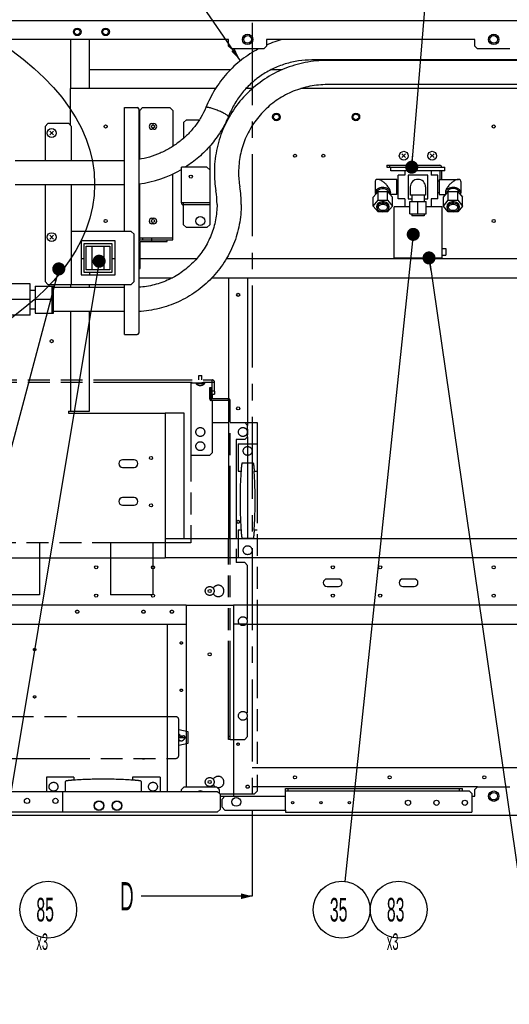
# Model space of a CAD drawing. Header units: millimetres. Extents: x 0 to 4195, y 0 to 2965.
# Tile 18 of 27: x 1039 to 1556, y 1284 to 2325. Entities that reach past the tile are written whole.
import ezdxf

# ---------------------------------------------------------------- set-up
doc = ezdxf.new("R2010")
doc.units = ezdxf.units.MM
doc.header["$LTSCALE"] = 231.275
doc.linetypes.add('CENTER', pattern=[0.6, 0.375, -0.075, 0.075, -0.075])
doc.linetypes.add('PHANTOM', pattern=[0.8, 0.45, -0.05, 0.1, -0.05, 0.1, -0.05])
doc.layers.get('0').update_dxf_attribs({"linetype": 'CONTINUOUS'})
for name, color, linetype in [('02___PRT_ALL_AXES', 7, 'CONTINUOUS'), ('03___PRT_ALL_CURVES', 7, 'CONTINUOUS'), ('7_ALL_FEATURES', 7, 'CONTINUOUS'), ('ALL_AXIS', 7, 'CONTINUOUS'), ('ALL_COSM_SKETCH', 7, 'CONTINUOUS'), ('DEFAULT_1', 7, 'CENTER'), ('DEFAULT_3', 7, 'PHANTOM')]:
    doc.layers.add(name, color=color, linetype=linetype)
doc.styles.get("Standard").update_dxf_attribs({"font": 'txt', "width": 0.5})
doc.dimstyles.get("Standard").update_dxf_attribs({"dimtxt": 17.5, "dimasz": 13.8, "dimexe": 2, "dimexo": 1, "dimtad": 1, "dimdec": 3, "dimdsep": 46, "dimtxsty": 'Standard', "dimblk": '_FILLED', "dimblk1": '_FILLED', "dimblk2": '_FILLED', "dimcen": 0.09, "dimadec": 3, "dimazin": 2, "dimtol": 1, "dimtp": 0.05, "dimtm": 0.05, "dimtfac": 1, "dimtdec": 3, "dimtofl": 0, "dimtmove": 0, "dimatfit": 3, "dimldrblk": '_FILLED', "dimfxl": 0, "dimtolj": 1, "dimarcsym": 0})

# ---------------------------------------------------------------- blocks, each defined once
blk = doc.blocks.new('_FILLED')
at = {"color": 0, "linetype": 'ByBlock'}
blk.add_solid([(0, 0), (-1, 0.163), (-1, -0.163)], dxfattribs=at)
blk = doc.blocks.new('XSEC_FILLED')
at = {"color": 0, "linetype": 'ByBlock'}
blk.add_solid([(0, 0), (-1, 0.25), (-1, -0.25)], dxfattribs=at)
blk = doc.blocks.new('CUSTOM_BALLOON_BL4', base_point=(1072.5, 1377.2))
at = {"color": 2, "linetype": 'Continuous'}
blk.add_circle((1069, 1384.3), 30, dxfattribs=at)
at = {"color": 2, "linetype": 'Continuous', "insert": (1056.5, 1396.8), "char_height": 25, "width": 25, "attachment_point": 1, "line_spacing_factor": 0.9}
blk.add_mtext('85\\P\\H17.5;x3', dxfattribs=at)
blk = doc.blocks.new('CUSTOM_BALLOON_Q_BL5', base_point=(1379, 1384.3))
at = {"color": 2, "linetype": 'Continuous'}
blk.add_circle((1379, 1384.3), 30, dxfattribs=at)
at = {"color": 2, "linetype": 'Continuous', "insert": (1366.5, 1396.8), "char_height": 25, "width": 25, "attachment_point": 1, "line_spacing_factor": 0.9}
blk.add_mtext('35', dxfattribs=at)
blk = doc.blocks.new('CUSTOM_BALLOON_BL6', base_point=(1442.6, 1377.2))
at = {"color": 2, "linetype": 'Continuous'}
blk.add_circle((1439.2, 1384.3), 30, dxfattribs=at)
at = {"color": 2, "linetype": 'Continuous', "insert": (1426.7, 1396.8), "char_height": 25, "width": 25, "attachment_point": 1, "line_spacing_factor": 0.9}
blk.add_mtext('83\\P\\H17.5;x3', dxfattribs=at)

msp = doc.modelspace()

# ---------------------------------------------------------------- linework, layer by layer
at = {"color": 6, "linetype": 'Continuous'}
for p, q in [((341.9143, 2324.269), (3089.6143, 2324.269)), ((1259.6143, 2304.269), (379.6143, 2304.269)), ((1092.6143, 2304.269), (1092.6143, 2252.269)), ((1519.6143, 2304.269), (1299.6143, 2304.269)), ((1259.6143, 2297.269), (1262.6143, 2294.269)), ((1296.6143, 2294.269), (1262.6143, 2294.269)), ((1296.6143, 2294.269), (1299.6143, 2297.269)), ((1519.6143, 2297.269), (1522.6143, 2294.269)), ((1556.6143, 2294.269), (1522.6143, 2294.269)), ((1245.7558, 2252.269), (1092.6143, 2252.269)), ((1284.6348, 2252.269), (1277.8828, 2252.269)), ((1629.6143, 2252.269), (1335.779, 2252.269)), ((1209.6143, 2131.569), (1209.6143, 2169.269)), ((1236.6143, 2169.269), (1209.6143, 2169.269)), ((1239.6143, 2166.269), (1236.6143, 2169.269)), ((1239.6143, 2166.269), (1239.6143, 2129.269)), ((1239.6143, 2131.569), (1209.6143, 2131.569)), ((1239.6143, 2129.269), (1211.9143, 2129.269)), ((1106.6143, 2072.269), (1103.6143, 2072.269)), ((1139.6143, 2072.269), (1136.6143, 2072.269)), ((1225.5812, 2072.269), (1166.1143, 2072.269)), ((1454.3839, 2072.269), (1257.0757, 2072.269)), ((1609.6143, 2072.269), (1464.8447, 2072.269)), ((1092.6143, 2045.269), (1092.6143, 2042.069)), ((1092.6143, 2016.469), (1092.6143, 1911.269)), ((1090.3143, 1909.269), (1192.6143, 1909.269)), ((1192.6143, 1909.269), (1192.6143, 1756.269)), ((2909.6143, 1756.269), (1192.6143, 1756.269)), ((1214.6143, 1706.269), (949.6143, 1706.269)), ((1214.6143, 1706.269), (1214.6143, 1514.269)), ((1264.6143, 1706.269), (1264.6143, 1504.269)), ((1599.6143, 1706.269), (1264.6143, 1706.269)), ((379.6143, 1509.269), (1247.6143, 1509.269)), ((1084.1143, 1509.269), (1084.1143, 1487.269)), ((1212.6143, 1514.269), (1209.6143, 1511.269)), ((1212.6143, 1514.269), (1246.6143, 1514.269)), ((1249.6143, 1511.269), (1246.6143, 1514.269)), ((1319.6143, 1489.569), (1319.6143, 1512.269)), ((1319.6143, 1512.269), (1506.6143, 1512.269)), ((1319.6143, 1509.969), (1513.6143, 1509.969)), ((1322.6143, 1509.969), (1322.6143, 1512.269)), ((1503.6143, 1509.969), (1503.6143, 1512.269)), ((1506.6143, 1509.969), (1506.6143, 1512.269)), ((1516.6143, 1506.969), (1513.6143, 1509.969)), ((1522.6143, 1514.269), (1519.6143, 1511.269)), ((1522.6143, 1514.269), (1556.6143, 1514.269)), ((1250.6143, 1504.269), (1319.6143, 1504.269)), ((1516.6143, 1506.969), (1516.6143, 1489.569)), ((1516.6143, 1504.269), (1519.6143, 1504.269)), ((1247.6143, 1487.269), (1250.6143, 1490.269)), ((1255.6143, 1489.569), (1319.6143, 1489.569)), ((341.9143, 1484.269), (3089.6143, 1484.269)), ((1247.6143, 1487.269), (384.6143, 1487.269)), ((1319.6143, 1487.269), (1516.6143, 1487.269))]:
    msp.add_line(p, q, dxfattribs=at)
at = {"color": 7, "linetype": 'Continuous'}
for p, q in [((1112.6143, 2252.269), (1112.6143, 2304.269)), ((1259.6143, 2297.269), (1259.6143, 2304.269)), ((1299.6143, 2304.269), (1299.6143, 2297.269)), ((1519.6143, 2297.269), (1519.6143, 2304.269)), ((1540.5903, 2308.1356), (1538.6384, 2308.1356)), ((1629.6143, 2282.5356), (1347.4714, 2282.5356)), ((1629.6143, 2282.1075), (1363.7433, 2282.1075)), ((1261.5836, 2272.269), (1112.6143, 2272.269)), ((1316.2029, 2272.269), (1304.4202, 2272.269)), ((1092.6143, 2213.269), (1092.6143, 2252.269)), ((1629.6143, 2256.5075), (1363.7433, 2256.5075)), ((1168.6143, 2232.269), (1165.6143, 2229.269)), ((1165.6143, 2177.5246), (1165.6143, 2229.269)), ((1168.6143, 2232.269), (1197.6143, 2232.269)), ((1200.6143, 2229.269), (1197.6143, 2232.269)), ((1200.6143, 2229.269), (1200.6143, 2191.1847)), ((1235.6259, 2232.1784), (1235.6211, 2232.1673)), ((1214.9143, 2219.269), (1211.9143, 2216.269)), ((1214.9143, 2219.269), (1228.7064, 2219.269)), ((1259.3169, 2222.4644), (1259.3214, 2222.4756)), ((1259.3214, 2222.4756), (1259.3415, 2222.5888)), ((1178.6143, 2215.269), (1180.6143, 2215.269)), ((1180.6143, 2209.269), (1178.6143, 2209.269)), ((1211.9143, 2216.269), (1211.9143, 2199.7294)), ((1239.6143, 2191.3323), (1239.6143, 2166.269)), ((1149.0943, 2176.069), (1034.0943, 2176.069)), ((1431.1143, 2165.269), (1431.1143, 2169.269)), ((1431.1143, 2169.269), (1488.1143, 2169.269)), ((1488.1143, 2165.269), (1431.1143, 2165.269)), ((1445.6143, 2165.269), (1445.6143, 2160.769)), ((1473.6143, 2165.269), (1473.6143, 2160.769)), ((1488.1143, 2165.269), (1488.1143, 2169.269)), ((1200.6143, 2092.269), (1200.6143, 2161.9866)), ((1437.3333, 2156.3441), (1416.8212, 2156.3441)), ((1438.6143, 2135.769), (1438.6143, 2160.769)), ((1445.6143, 2160.769), (1438.6143, 2160.769)), ((1449.1143, 2160.769), (1449.1143, 2135.769)), ((1470.1143, 2160.769), (1449.1143, 2160.769)), ((1470.1143, 2135.769), (1470.1143, 2160.769)), ((1480.6143, 2160.769), (1473.6143, 2160.769)), ((1480.6143, 2135.769), (1480.6143, 2160.769)), ((1481.8953, 2156.3441), (1502.4074, 2156.3441)), ((1149.0943, 2150.469), (1034.0943, 2150.469)), ((1165.6143, 2092.269), (1165.6143, 2151.6131)), ((1246.1141, 2144.2771), (1246.1194, 2144.2454)), ((1414.4391, 2153.979), (1414.4391, 2142.0904)), ((1451.5391, 2148.269), (1451.5391, 2139.5311)), ((1467.6895, 2148.269), (1467.6895, 2139.5311)), ((1504.7895, 2153.979), (1504.7895, 2142.0904)), ((1412.4338, 2137.4927), (1417.4741, 2143.6657)), ((1412.4338, 2128.1097), (1412.4338, 2137.4927)), ((1412.4338, 2128.1097), (1417.4741, 2134.2827)), ((1416.0942, 2141.9758), (1416.0942, 2142.0904)), ((1417.4741, 2134.2827), (1417.4741, 2143.6657)), ((1417.4741, 2143.6657), (1427.5546, 2143.6657)), ((1417.4741, 2134.2827), (1427.5546, 2134.2827)), ((1427.5546, 2134.2827), (1427.5546, 2143.6657)), ((1427.5546, 2143.6657), (1432.5949, 2137.4927)), ((1427.5546, 2134.2827), (1432.5949, 2128.1097)), ((1428.9344, 2141.9758), (1428.9344, 2142.0904)), ((1437.3333, 2140.1938), (1430.3894, 2140.1938)), ((1430.5895, 2142.5589), (1430.5895, 2142.0904)), ((1432.5949, 2128.1097), (1432.5949, 2137.4927)), ((1445.6143, 2135.769), (1438.6143, 2135.769)), ((1445.6143, 2135.769), (1445.6143, 2127.269)), ((1449.1143, 2135.769), (1453.1942, 2135.769)), ((1466.0344, 2135.769), (1470.1143, 2135.769)), ((1473.6143, 2135.769), (1473.6143, 2127.269)), ((1480.6143, 2135.769), (1473.6143, 2135.769)), ((1481.8953, 2140.1938), (1488.8392, 2140.1938)), ((1486.6338, 2137.4927), (1491.6741, 2143.6657)), ((1486.6338, 2128.1097), (1486.6338, 2137.4927)), ((1486.6338, 2128.1097), (1491.6741, 2134.2827)), ((1488.6391, 2142.5589), (1488.6391, 2142.0904)), ((1490.2942, 2141.9758), (1490.2942, 2142.0904)), ((1491.6741, 2134.2827), (1491.6741, 2143.6657)), ((1491.6741, 2143.6657), (1501.7546, 2143.6657)), ((1491.6741, 2134.2827), (1501.7546, 2134.2827)), ((1501.7546, 2134.2827), (1501.7546, 2143.6657)), ((1501.7546, 2143.6657), (1506.7949, 2137.4927)), ((1501.7546, 2134.2827), (1506.7949, 2128.1097)), ((1503.1344, 2141.9758), (1503.1344, 2142.0904)), ((1506.7949, 2128.1097), (1506.7949, 2137.4927)), ((1211.9143, 2108.269), (1211.9143, 2131.569)), ((1239.6143, 2129.269), (1239.6143, 2108.269)), ((1417.4741, 2121.9366), (1412.4338, 2128.1097)), ((1416.0942, 2126.7022), (1416.0942, 2128.1097)), ((1432.5949, 2128.1097), (1427.5546, 2121.9366)), ((1428.9344, 2126.7022), (1428.9344, 2128.1097)), ((1450.8843, 2127.269), (1434.6143, 2127.269)), ((1450.8843, 2119.7594), (1450.8843, 2133.029)), ((1450.8843, 2133.029), (1468.3443, 2133.029)), ((1459.6143, 2119.7594), (1459.6143, 2133.029)), ((1468.3443, 2119.7594), (1468.3443, 2133.029)), ((1485.1143, 2127.269), (1468.3443, 2127.269)), ((1491.6741, 2121.9366), (1486.6338, 2128.1097)), ((1490.2942, 2126.7022), (1490.2942, 2128.1097)), ((1506.7949, 2128.1097), (1501.7546, 2121.9366)), ((1503.1344, 2126.7022), (1503.1344, 2128.1097)), ((1178.6143, 2115.269), (1180.6143, 2115.269)), ((1427.5546, 2121.9366), (1417.4741, 2121.9366)), ((1450.8843, 2119.7594), (1468.3443, 2119.7594)), ((1501.7546, 2121.9366), (1491.6741, 2121.9366)), ((1180.6143, 2109.269), (1178.6143, 2109.269)), ((1211.9143, 2108.269), (1214.9143, 2105.269)), ((1236.6143, 2105.269), (1214.9143, 2105.269)), ((1236.6143, 2105.269), (1239.6143, 2108.269)), ((1165.6143, 2094.569), (1200.6143, 2094.569)), ((1166.1143, 2092.269), (1168.6143, 2092.269)), ((1168.6143, 2094.569), (1168.6143, 2092.269)), ((1178.6143, 2090.769), (1178.6143, 2094.569)), ((1194.6143, 2090.769), (1194.6143, 2092.269)), ((1106.6143, 2088.269), (1106.6143, 2058.269)), ((1136.6143, 2088.269), (1106.6143, 2088.269)), ((1136.6143, 2058.269), (1136.6143, 2088.269)), ((1485.1143, 2083.269), (1489.1143, 2083.269)), ((1489.1143, 2083.269), (1489.1143, 2076.269)), ((1485.1143, 2076.269), (1489.1143, 2076.269)), ((1164.6143, 2062.269), (1166.1143, 2062.269)), ((1106.6143, 2058.269), (1136.6143, 2058.269)), ((1112.6143, 2058.269), (1112.6143, 2055.269)), ((1164.6143, 2052.269), (1200.1478, 2052.269)), ((1241.9759, 2052.269), (1609.6143, 2052.269)), ((1259.6143, 2052.269), (1259.6143, 1924.269)), ((1279.6143, 2052.269), (1279.6143, 1896.269)), ((1149.6143, 2042.069), (1074.3843, 2042.069)), ((1112.6143, 2042.069), (1112.6143, 2045.269)), ((1149.6143, 2016.469), (1074.3843, 2016.469)), ((1112.6143, 1911.269), (1112.6143, 2016.469)), ((1259.6143, 1922.669), (1259.6143, 1776.269)), ((1090.3143, 1911.269), (1090.3143, 1909.269)), ((1090.3143, 1911.269), (1112.6143, 1911.269)), ((1212.6143, 1909.269), (1192.6143, 1909.269)), ((1212.6143, 1776.269), (1212.6143, 1909.269)), ((1279.6143, 1892.269), (1279.6143, 1886.269)), ((1279.6143, 1884.269), (1279.6143, 1776.269)), ((1159.6143, 1859.869), (1147.6143, 1859.869)), ((1147.6143, 1851.869), (1159.6143, 1851.869)), ((1159.6143, 1819.869), (1147.6143, 1819.869)), ((1147.6143, 1811.869), (1159.6143, 1811.869)), ((2889.6143, 1776.269), (1192.6143, 1776.269)), ((992.6143, 1756.269), (1192.6143, 1756.269)), ((1375.6143, 1733.8646), (1363.6143, 1733.8646)), ((1455.6143, 1733.8646), (1443.6143, 1733.8646)), ((1363.6143, 1725.8646), (1375.6143, 1725.8646)), ((1443.6143, 1725.8646), (1455.6143, 1725.8646)), ((1214.6143, 1706.269), (1264.6143, 1706.269)), ((949.6143, 1686.269), (1214.6143, 1686.269)), ((1194.6143, 1686.269), (1194.6143, 1509.269)), ((1278.2285, 1686.269), (1264.6143, 1686.269)), ((1279.6143, 1686.269), (1599.6143, 1686.269)), ((1579.6143, 1534.269), (1284.6143, 1534.269)), ((1209.6143, 1509.269), (1209.6143, 1511.269)), ((1250.6143, 1506.269), (1247.6143, 1509.269)), ((1249.6143, 1511.269), (1249.6143, 1507.269)), ((1522.6143, 1514.269), (1284.6143, 1514.269)), ((1519.6143, 1504.269), (1519.6143, 1511.269)), ((1250.6143, 1506.269), (1250.6143, 1490.269)), ((1255.6143, 1504.269), (1252.6143, 1501.269)), ((1252.6143, 1492.569), (1252.6143, 1501.269)), ((1252.6143, 1492.569), (1255.6143, 1489.569)), ((1319.6143, 1489.569), (1319.6143, 1487.269)), ((1516.6143, 1489.569), (1516.6143, 1487.269))]:
    msp.add_line(p, q, dxfattribs=at)
at = {"color": 3, "linetype": 'Continuous'}
for p, q in [((1149.6143, 2101.269), (1149.6143, 2232.269)), ((1149.6143, 2232.269), (1163.1143, 2232.269)), ((1164.6143, 2230.769), (1164.6143, 1993.769)), ((1068.6143, 2215.269), (1065.6143, 2212.269)), ((1065.6143, 2212.269), (1065.6143, 2176.069)), ((1090.6143, 2215.269), (1068.6143, 2215.269)), ((1093.6143, 2212.269), (1090.6143, 2215.269)), ((1093.6143, 2176.069), (1093.6143, 2212.269)), ((1065.6143, 2150.469), (1065.6143, 2048.269)), ((1093.6143, 2045.269), (1093.6143, 2150.469)), ((1156.6143, 2101.269), (1093.6143, 2101.269)), ((1159.6143, 2098.269), (1156.6143, 2101.269)), ((1159.6143, 2048.269), (1159.6143, 2098.269)), ((1166.1143, 2092.269), (1165.6143, 2092.269)), ((1168.6143, 2092.269), (1200.6143, 2092.269)), ((1103.6143, 2091.269), (1103.6143, 2055.269)), ((1139.6143, 2091.269), (1103.6143, 2091.269)), ((1139.6143, 2055.269), (1139.6143, 2091.269)), ((1166.1143, 2062.269), (1166.1143, 2090.769)), ((1166.1143, 2090.769), (1194.6143, 2090.769)), ((1103.6143, 2055.269), (1139.6143, 2055.269)), ((1065.6143, 2048.269), (1068.6143, 2045.269)), ((1068.6143, 2045.269), (1156.6143, 2045.269)), ((1149.6143, 1992.269), (1149.6143, 2045.269)), ((1156.6143, 2045.269), (1159.6143, 2048.269)), ((1149.6143, 1992.269), (1163.1143, 1992.269))]:
    msp.add_line(p, q, dxfattribs=at)
at = {"color": 7, "linetype": 'Continuous'}
for centre, radius in [((1099.6143, 2312.269), 4), ((1099.6143, 2312.269), 3), ((1129.6143, 2312.269), 4), ((1129.6143, 2312.269), 3), ((1279.6143, 2304.269), 5.5), ((1279.6143, 2304.269), 4), ((1539.6143, 2304.269), 5.5), ((1539.6143, 2304.269), 4), ((1310.0143, 2222.269), 4), ((1310.0143, 2222.269), 3), ((1394.0143, 2222.269), 4), ((1394.0143, 2222.269), 3), ((1129.6143, 2212.269), 1.65), ((1179.6143, 2212.269), 1.65), ((1539.6143, 2212.269), 1.65), ((1329.6143, 2181.269), 1.65), ((1359.6143, 2181.269), 1.65), ((1219.6143, 2159.269), 1.65), ((1129.6143, 2112.269), 1.65), ((1179.6143, 2112.269), 1.65), ((1229.6143, 2112.269), 4.7), ((1539.6143, 2112.269), 1.65), ((1269.6143, 2034.269), 1.65), ((1072.6143, 1985.269), 1.65), ((1269.6143, 1914.269), 1.65), ((1177.6143, 1861.669), 1.65), ((1177.6143, 1811.669), 1.65), ((1269.6143, 1794.269), 1.65), ((1119.6143, 1746.269), 1.65), ((1179.6143, 1746.269), 1.65), ((1369.6143, 1746.269), 1.65), ((1419.6143, 1746.269), 1.65), ((1539.6143, 1746.269), 1.65), ((1119.6143, 1716.269), 1.65), ((1179.6143, 1716.269), 1.65), ((1239.6143, 1721.269), 1.65), ((1369.6143, 1716.269), 1.65), ((1419.6143, 1716.269), 1.65), ((1539.6143, 1716.269), 1.65), ((1239.6143, 1654.269), 1.65), ((1239.6143, 1519.269), 1.65), ((1329.6143, 1524.269), 1.65), ((1429.6143, 1524.269), 1.65), ((1529.6143, 1524.269), 1.65), ((1539.6143, 1504.269), 5.5), ((1046.6143, 1499.269), 2.75), ((1076.6143, 1499.269), 2.75), ((1122.6143, 1494.269), 5.1), ((1122.6143, 1494.269), 4.65), ((1141.6143, 1494.269), 5.1), ((1141.6143, 1494.269), 4.65), ((1267.6143, 1498.269), 4.7), ((1449.1143, 1497.269), 2.75), ((1479.1143, 1497.269), 2.75), ((1509.1143, 1497.269), 2.75), ((1539.6143, 1504.269), 4), ((1327.1143, 1497.269), 1.25), ((1357.1143, 1497.269), 1.25), ((1387.1143, 1497.269), 1.25)]:
    msp.add_circle(centre, radius, dxfattribs=at)
for centre, radius, start, end in [((1347.3837, 2187.3125), 120.8132, 104.5145763, 113.2935996), ((1235.8935, 2232.0615), 0.292, 155.0493303, 156.4054252), ((1235.8966, 2232.06), 0.2955, 149.8135464, 155.0377679), ((1178.6143, 2212.269), 3, 90, 270), ((1180.6143, 2212.269), 3, 270, 90), ((1149.0943, 2271.6996), 95.6307, 270.0000048, 270.311586), ((1149.1818, 2271.247), 120.7706, 277.3427628, 300.0313988), ((1362.1337, 2163.6876), 117.6322, 180.0006091, 189.4978), ((1362.1338, 2163.6876), 92.0323, 180.0007081, 189.5135131), ((1459.6143, 2148.269), 8.0752, 0, 180), ((1149.0943, 2271.6967), 121.2277, 270.0000028, 270.245788), ((1160.13, 2129.8472), 87.1864, 0.0086886, 9.5055233), ((1160.2762, 2129.8594), 112.6403, 0.0005911, 9.5134263), ((1211.9143, 2131.569), 2.3, 180, 270), ((1178.6143, 2112.269), 3, 90, 270), ((1180.6143, 2112.269), 3, 270, 90), ((1166.1143, 2090.769), 1.5, 90, 180), ((1147.6143, 1855.869), 4, 90, 270), ((1159.6143, 1855.869), 4, 270, 90), ((1147.6143, 1815.869), 4, 90, 270), ((1159.6143, 1815.869), 4, 270, 90), ((1363.6143, 1729.8646), 4, 90, 270), ((1375.6143, 1729.8646), 4, 270, 90), ((1443.6143, 1729.8646), 4, 90, 270), ((1455.6143, 1729.8646), 4, 270, 90), ((1229.6143, 1504.269), 5.5, 65.3997976, 114.6002024)]:
    msp.add_arc(centre, radius, start, end, dxfattribs=at)
at = {"color": 3, "linetype": 'Continuous'}
for centre, start, end in [((1163.1143, 2230.769), 0, 90), ((1163.1143, 1993.769), 270, 360)]:
    msp.add_arc(centre, 1.5, start, end, dxfattribs=at)
at = {"color": 7, "linetype": 'Continuous'}
msp.add_ellipse((677.13, 2151.3037), major_axis=(440.8481, 0), ratio=0.535240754, dxfattribs=at)
for points, knots in [([(1291.2372, 2294.2844), (1284.9444, 2290.979), (1272.9301, 2283.2392), (1257.2886, 2268.6425), (1244.5183, 2251.5247), (1238.186, 2238.7682), (1235.6262, 2232.1782)], [0, 0, 0, 0, 0.250688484, 0.500914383, 0.750668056, 1, 1, 1, 1]), ([(1363.7433, 2282.1075), (1355.9548, 2282.1075), (1340.3388, 2280.5828), (1317.8433, 2273.808), (1297.0974, 2262.8035), (1278.9096, 2247.9887), (1263.9772, 2229.9309), (1252.8777, 2209.3193), (1246.0409, 2186.9581), (1244.5015, 2171.4279), (1244.5015, 2163.6863)], [0, 0, 0, 0, 0.125377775, 0.250698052, 0.375912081, 0.500987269, 0.625912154, 0.750698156, 0.875377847, 1, 1, 1, 1]), ([(1347.4714, 2282.5356), (1342.7219, 2282.5356), (1333.2114, 2281.8259), (1319.2829, 2278.6562), (1305.997, 2273.4547), (1293.6619, 2266.3413), (1282.5582, 2257.48), (1272.9388, 2247.0733), (1265.0238, 2235.3638), (1260.9955, 2226.8491), (1259.322, 2222.4754)], [0, 0, 0, 0, 0.125769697, 0.251443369, 0.376933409, 0.502168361, 0.627099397, 0.75170491, 0.87599278, 1, 1, 1, 1]), ([(1363.7433, 2256.5075), (1357.6213, 2256.5075), (1345.3483, 2255.3104), (1327.671, 2249.992), (1311.3745, 2241.3563), (1297.094, 2229.7359), (1285.3755, 2215.5791), (1276.6692, 2199.4278), (1271.3084, 2181.9119), (1270.1015, 2169.7487), (1270.1015, 2163.6864)], [0, 0, 0, 0, 0.125612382, 0.251132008, 0.37647997, 0.5016031, 0.626482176, 0.751135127, 0.875614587, 1, 1, 1, 1]), ([(1235.6211, 2232.1673), (1234.0724, 2228.6234), (1230.5201, 2221.7167), (1223.9318, 2212.103), (1216.1771, 2203.3684), (1207.3771, 2195.6514), (1197.668, 2189.0724), (1187.2003, 2183.7347), (1176.1393, 2179.7225), (1168.4823, 2177.9732), (1164.6165, 2177.3372)], [0, 0, 0, 0, 0.124140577, 0.248518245, 0.373157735, 0.498067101, 0.623237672, 0.748644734, 0.874249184, 1, 1, 1, 1]), ([(1247.4714, 2229.404), (1246.0489, 2229.971), (1243.9652, 2230.7399), (1241.2694, 2231.5829), (1239.5355, 2232.0494), (1238.0736, 2232.3568), (1237.0488, 2232.4915), (1236.3969, 2232.4929), (1235.9985, 2232.4476), (1235.7162, 2232.3375), (1235.6412, 2232.2086)], [0, 0, 0, 0, 0.371511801, 0.538389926, 0.685122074, 0.806995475, 0.900430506, 0.935866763, 0.963808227, 1, 1, 1, 1]), ([(1259.3415, 2222.5888), (1259.3415, 2222.6668), (1259.2839, 2222.8494), (1259.0001, 2223.2625), (1258.3426, 2223.8512), (1257.2473, 2224.6281), (1255.7805, 2225.5139), (1254.0007, 2226.4733), (1251.2214, 2227.8363), (1249.0043, 2228.793), (1247.4714, 2229.404)], [0, 0, 0, 0, 0.016877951, 0.039941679, 0.108039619, 0.205819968, 0.330629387, 0.47817561, 0.643087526, 1, 1, 1, 1]), ([(1259.3169, 2222.4644), (1256.9812, 2217.0448), (1251.4797, 2206.5336), (1240.9611, 2192.1807), (1228.4038, 2179.5351), (1218.858, 2172.4311), (1213.853, 2169.2536)], [0, 0, 0, 0, 0.249439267, 0.499233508, 0.749419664, 1, 1, 1, 1]), ([(1416.7975, 2156.3442), (1416.4863, 2156.3436), (1415.8823, 2156.2759), (1415.0612, 2155.8425), (1414.5238, 2155.0147), (1414.4391, 2154.3406), (1414.4391, 2153.979)], [0, 0, 0, 0, 0.247098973, 0.47484303, 0.712875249, 1, 1, 1, 1]), ([(1422.5143, 2153.979), (1421.5776, 2154.6413), (1420.1497, 2155.4973), (1418.1779, 2156.1975), (1417.238, 2156.3449), (1416.7975, 2156.3442)], [0, 0, 0, 0, 0.549608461, 0.788955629, 1, 1, 1, 1]), ([(1502.4312, 2156.3442), (1501.9906, 2156.3449), (1501.0507, 2156.1975), (1499.0789, 2155.4973), (1497.651, 2154.6413), (1496.7143, 2153.979)], [0, 0, 0, 0, 0.211044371, 0.450391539, 1, 1, 1, 1]), ([(1504.7895, 2153.979), (1504.7895, 2154.3406), (1504.7048, 2155.0147), (1504.1675, 2155.8425), (1503.3463, 2156.2759), (1502.7423, 2156.3436), (1502.4312, 2156.3442)], [0, 0, 0, 0, 0.287124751, 0.52515697, 0.752901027, 1, 1, 1, 1]), ([(1430.5895, 2142.5589), (1430.5895, 2143.0639), (1430.3935, 2144.1545), (1429.7606, 2145.7611), (1428.8517, 2147.3878), (1427.3988, 2149.4588), (1425.3352, 2151.7425), (1423.4685, 2153.3043), (1422.5143, 2153.979)], [0, 0, 0, 0, 0.105471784, 0.228140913, 0.359641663, 0.493668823, 0.755903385, 1, 1, 1, 1]), ([(1496.7143, 2153.979), (1495.7601, 2153.3043), (1493.8934, 2151.7425), (1491.8298, 2149.4588), (1490.3769, 2147.3878), (1489.468, 2145.7611), (1488.8351, 2144.1545), (1488.6391, 2143.0639), (1488.6391, 2142.5589)], [0, 0, 0, 0, 0.244096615, 0.506331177, 0.640358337, 0.771859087, 0.894528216, 1, 1, 1, 1]), ([(1247.3164, 2129.8605), (1247.3164, 2124.3682), (1246.2694, 2113.3511), (1241.616, 2097.4336), (1235.2992, 2085.1105), (1228.9299, 2076.0979), (1221.7292, 2067.7075), (1211.2801, 2058.5351), (1199.2922, 2051.4697), (1189.0401, 2047.2271), (1178.4282, 2043.9541), (1170.1495, 2042.6266), (1164.6152, 2042.2621)], [0, 0, 0, 0, 0.12436934, 0.24882641, 0.373446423, 0.435904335, 0.498420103, 0.623491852, 0.748788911, 0.811578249, 0.874405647, 1, 1, 1, 1]), ([(1272.9164, 2129.8606), (1272.9164, 2122.6899), (1271.5379, 2108.3077), (1265.4098, 2087.544), (1255.4439, 2068.2986), (1242.0014, 2051.274), (1225.5688, 2037.0787), (1206.7359, 2026.2213), (1186.1899, 2019.0896), (1171.819, 2016.9875), (1164.6153, 2016.619)], [0, 0, 0, 0, 0.124638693, 0.249330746, 0.374121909, 0.499043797, 0.624109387, 0.749311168, 0.874622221, 1, 1, 1, 1]), ([(1428.9344, 2128.1097), (1428.9344, 2128.4077), (1428.8479, 2129.0178), (1428.3291, 2130.2051), (1427.0482, 2131.487), (1424.9449, 2132.4318), (1422.5143, 2132.7622), (1420.0837, 2132.4318), (1417.9804, 2131.487), (1416.6996, 2130.2051), (1416.1808, 2129.0178), (1416.0942, 2128.4077), (1416.0942, 2128.1097)], [0, 0, 0, 0, 0.051798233, 0.105473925, 0.222848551, 0.35628502, 0.5, 0.64371498, 0.777151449, 0.894526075, 0.948201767, 1, 1, 1, 1]), ([(1503.1344, 2128.1097), (1503.1344, 2128.4077), (1503.0479, 2129.0178), (1502.5291, 2130.2051), (1501.2482, 2131.487), (1499.1449, 2132.4318), (1496.7143, 2132.7622), (1494.2837, 2132.4318), (1492.1804, 2131.487), (1490.8996, 2130.2051), (1490.3808, 2129.0178), (1490.2942, 2128.4077), (1490.2942, 2128.1097)], [0, 0, 0, 0, 0.051798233, 0.105473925, 0.222848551, 0.35628502, 0.5, 0.64371498, 0.777151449, 0.894526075, 0.948201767, 1, 1, 1, 1])]:
    msp.add_open_spline(points, degree=3, knots=knots, dxfattribs=at)
at = {"layer": '02___PRT_ALL_AXES', "color": 7, "linetype": 'Continuous'}
for p, q in [((1434.6143, 2073.269), (1434.6143, 2127.269)), ((1485.1143, 2073.269), (1485.1143, 2127.269)), ((1434.6143, 2073.269), (1485.1143, 2073.269)), ((1454.3839, 2073.269), (1454.3839, 2072.269)), ((1464.8447, 2072.269), (1454.3839, 2072.269)), ((1464.8447, 2073.269), (1464.8447, 2072.269)), ((1055.2843, 2043.559), (1074.3843, 2043.559)), ((1072.8843, 2043.559), (1072.8843, 2014.979)), ((1074.3843, 2014.979), (1074.3843, 2043.559)), ((1049.7843, 2039.069), (1055.2843, 2039.069)), ((1049.7843, 2019.469), (1055.2843, 2019.469)), ((1072.8843, 2029.269), (1055.2843, 2029.269)), ((1055.2843, 2014.979), (1074.3843, 2014.979))]:
    msp.add_line(p, q, dxfattribs=at)
at = {"layer": '03___PRT_ALL_CURVES', "color": 2, "linetype": 'Continuous'}
for p, q in [((1109.1143, 2060.769), (1109.1143, 2085.769)), ((1109.1143, 2085.769), (1134.1143, 2085.769)), ((1115.2594, 2060.769), (1115.2594, 2085.769)), ((1128.2397, 2060.769), (1128.2397, 2085.769)), ((1134.1143, 2085.769), (1134.1143, 2060.769)), ((1134.1143, 2060.769), (1109.1143, 2060.769))]:
    msp.add_line(p, q, dxfattribs=at)
at = {"layer": '7_ALL_FEATURES', "color": 7, "linetype": 'Continuous'}
for p, q in [((1426.6143, 2171.269), (1426.6143, 2169.269)), ((1426.6143, 2171.269), (1482.6143, 2171.269)), ((1429.6143, 2171.269), (1429.6143, 2169.269)), ((1484.6143, 2165.269), (1484.6143, 2156.3441)), ((1049.7843, 2045.939), (1023.9843, 2045.939)), ((1049.7843, 2012.599), (1049.7843, 2045.939)), ((1055.2843, 2043.559), (1055.2843, 2014.979)), ((1049.7843, 2029.269), (1023.9843, 2029.269)), ((1049.7843, 2012.599), (1023.9843, 2012.599))]:
    msp.add_line(p, q, dxfattribs=at)
at = {"layer": '7_ALL_FEATURES', "color": 3, "linetype": 'Continuous'}
for p, q in [((1426.6143, 2169.269), (1431.1143, 2169.269)), ((1482.6143, 2165.269), (1482.6143, 2156.3441))]:
    msp.add_line(p, q, dxfattribs=at)
at = {"layer": '7_ALL_FEATURES', "color": 7, "linetype": 'Continuous'}
msp.add_arc((1482.6143, 2169.269), 2, 0, 90, dxfattribs=at)
at = {"layer": 'ALL_AXIS', "color": 7, "linetype": 'Continuous'}
for p, q in [((1437.3333, 2140.1938), (1437.3333, 2156.3441)), ((1481.8953, 2156.3441), (1481.8953, 2140.1938)), ((1414.4391, 2153.979), (1414.4391, 2142.0904)), ((1437.3333, 2154.4195), (1438.6143, 2154.4195)), ((1481.8953, 2154.4195), (1480.6143, 2154.4195)), ((1504.7895, 2153.979), (1504.7895, 2142.0904)), ((1416.0942, 2142.0904), (1416.0942, 2141.9758)), ((1428.9344, 2142.0904), (1428.9344, 2141.9758)), ((1430.5895, 2142.5589), (1430.5895, 2142.0904)), ((1437.3333, 2142.1185), (1438.6143, 2142.1185)), ((1467.6895, 2139.5311), (1451.5391, 2139.5311)), ((1453.1942, 2139.5311), (1453.1942, 2133.029)), ((1466.0344, 2139.5311), (1466.0344, 2133.029)), ((1481.8953, 2142.1185), (1480.6143, 2142.1185)), ((1488.6391, 2142.5589), (1488.6391, 2142.0904)), ((1490.2942, 2142.0904), (1490.2942, 2141.9758)), ((1503.1344, 2142.0904), (1503.1344, 2141.9758)), ((1416.0942, 2128.1097), (1416.0942, 2126.7022)), ((1428.9344, 2128.1097), (1428.9344, 2126.7022)), ((1490.2942, 2128.1097), (1490.2942, 2126.7022)), ((1503.1344, 2128.1097), (1503.1344, 2126.7022)), ((1453.1942, 2119.7594), (1453.1942, 2117.769)), ((1466.0344, 2117.769), (1453.1942, 2117.769)), ((1466.0344, 2119.7594), (1466.0344, 2117.769))]:
    msp.add_line(p, q, dxfattribs=at)
for centre in [(1072.6143, 2205.269), (1444.6143, 2181.269), (1474.6143, 2181.269), (1072.6143, 2095.269)]:
    msp.add_circle(centre, 4.7, dxfattribs=at)
for centre, start, end in [((1426.5355, 2142.0896), 0.0115412, 6.587638), ((1492.6932, 2142.0896), 173.412362, 179.9884588)]:
    msp.add_arc(centre, 4.054, start, end, dxfattribs=at)
for points, knots in [([(1430.5627, 2142.5546), (1430.5204, 2142.9213), (1430.3296, 2143.663), (1429.7579, 2144.6926), (1428.9243, 2145.6203), (1427.4701, 2146.708), (1425.19, 2147.6207), (1422.1904, 2147.9302), (1419.2297, 2147.4528), (1416.6919, 2146.2462), (1415.1603, 2144.658), (1414.5422, 2143.202), (1414.4391, 2142.4555), (1414.4391, 2142.0904)], [0, 0, 0, 0, 0.052062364, 0.10654874, 0.164589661, 0.226650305, 0.361348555, 0.50487357, 0.64729267, 0.779092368, 0.895222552, 0.94849937, 1, 1, 1, 1]), ([(1416.0942, 2142.0904), (1416.0942, 2142.3884), (1416.1808, 2142.9985), (1416.6996, 2144.1858), (1417.9804, 2145.4677), (1420.0837, 2146.4125), (1422.5143, 2146.7428), (1424.9449, 2146.4125), (1427.0482, 2145.4677), (1428.3291, 2144.1858), (1428.8479, 2142.9985), (1428.9344, 2142.3884), (1428.9344, 2142.0904)], [0, 0, 0, 0, 0.051797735, 0.105474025, 0.222848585, 0.356285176, 0.5, 0.643714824, 0.777151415, 0.894525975, 0.948202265, 1, 1, 1, 1]), ([(1504.7895, 2142.0904), (1504.7895, 2142.4555), (1504.6864, 2143.202), (1504.0683, 2144.658), (1502.5368, 2146.2462), (1499.999, 2147.4528), (1497.0382, 2147.9302), (1494.0387, 2147.6207), (1491.7585, 2146.708), (1490.3044, 2145.6203), (1489.4707, 2144.6926), (1488.8991, 2143.663), (1488.7082, 2142.9213), (1488.6659, 2142.5546)], [0, 0, 0, 0, 0.05150063, 0.104777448, 0.220907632, 0.35270733, 0.49512643, 0.638651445, 0.773349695, 0.835410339, 0.89345126, 0.947937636, 1, 1, 1, 1]), ([(1503.1344, 2142.0904), (1503.1344, 2142.3884), (1503.0479, 2142.9985), (1502.5291, 2144.1858), (1501.2482, 2145.4677), (1499.1449, 2146.4125), (1496.7143, 2146.7428), (1494.2837, 2146.4125), (1492.1804, 2145.4677), (1490.8996, 2144.1858), (1490.3808, 2142.9985), (1490.2942, 2142.3884), (1490.2942, 2142.0904)], [0, 0, 0, 0, 0.051797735, 0.105474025, 0.222848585, 0.356285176, 0.5, 0.643714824, 0.777151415, 0.894525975, 0.948202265, 1, 1, 1, 1]), ([(1414.4391, 2142.0904), (1414.4391, 2141.9473), (1414.4697, 2141.3688), (1414.6263, 2140.7987), (1414.8012, 2140.3997)], [0, 0, 0, 0, 0.247195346, 1, 1, 1, 1]), ([(1430.2274, 2140.3997), (1430.2868, 2140.535), (1430.4936, 2141.0757), (1430.5895, 2141.6595), (1430.5895, 2142.0904)], [0, 0, 0, 0, 0.255323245, 1, 1, 1, 1]), ([(1488.6391, 2142.0904), (1488.6391, 2141.9473), (1488.6697, 2141.3688), (1488.8263, 2140.7987), (1489.0012, 2140.3997)], [0, 0, 0, 0, 0.247195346, 1, 1, 1, 1]), ([(1504.4274, 2140.3997), (1504.4868, 2140.535), (1504.6936, 2141.0757), (1504.7895, 2141.6595), (1504.7895, 2142.0904)], [0, 0, 0, 0, 0.255323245, 1, 1, 1, 1]), ([(1428.9344, 2126.7022), (1428.9344, 2127.0003), (1428.8479, 2127.6103), (1428.3291, 2128.7977), (1427.0482, 2130.0796), (1424.9449, 2131.0244), (1422.5143, 2131.3547), (1420.0837, 2131.0244), (1417.9804, 2130.0796), (1416.6996, 2128.7977), (1416.1808, 2127.6103), (1416.0942, 2127.0003), (1416.0942, 2126.7022)], [0, 0, 0, 0, 0.051798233, 0.105473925, 0.222848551, 0.35628502, 0.5, 0.64371498, 0.777151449, 0.894526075, 0.948201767, 1, 1, 1, 1]), ([(1416.0942, 2126.7022), (1416.0942, 2126.4041), (1416.1808, 2125.7941), (1416.6996, 2124.6067), (1417.9804, 2123.3248), (1420.0837, 2122.38), (1422.5143, 2122.0497), (1424.9449, 2122.38), (1427.0482, 2123.3248), (1428.3291, 2124.6067), (1428.8479, 2125.7941), (1428.9344, 2126.4041), (1428.9344, 2126.7022)], [0, 0, 0, 0, 0.051798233, 0.105473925, 0.222848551, 0.35628502, 0.5, 0.64371498, 0.777151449, 0.894526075, 0.948201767, 1, 1, 1, 1]), ([(1417.7493, 2126.7022), (1417.7493, 2126.9234), (1417.8136, 2127.3762), (1418.1986, 2128.2575), (1419.1493, 2129.2089), (1420.7103, 2129.9101), (1422.5143, 2130.1553), (1424.3183, 2129.9101), (1425.8794, 2129.2089), (1426.83, 2128.2575), (1427.2151, 2127.3762), (1427.2793, 2126.9234), (1427.2793, 2126.7022)], [0, 0, 0, 0, 0.051797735, 0.105474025, 0.222848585, 0.356285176, 0.5, 0.643714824, 0.777151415, 0.894525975, 0.948202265, 1, 1, 1, 1]), ([(1427.2793, 2126.7022), (1427.2793, 2126.481), (1427.2151, 2126.0282), (1426.83, 2125.1469), (1425.8794, 2124.1955), (1424.3183, 2123.4943), (1422.5143, 2123.2491), (1420.7103, 2123.4943), (1419.1493, 2124.1955), (1418.1986, 2125.1469), (1417.8136, 2126.0282), (1417.7493, 2126.481), (1417.7493, 2126.7022)], [0, 0, 0, 0, 0.051797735, 0.105474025, 0.222848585, 0.356285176, 0.5, 0.643714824, 0.777151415, 0.894525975, 0.948202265, 1, 1, 1, 1]), ([(1503.1344, 2126.7022), (1503.1344, 2127.0003), (1503.0479, 2127.6103), (1502.5291, 2128.7977), (1501.2482, 2130.0796), (1499.1449, 2131.0244), (1496.7143, 2131.3547), (1494.2837, 2131.0244), (1492.1804, 2130.0796), (1490.8996, 2128.7977), (1490.3808, 2127.6103), (1490.2942, 2127.0003), (1490.2942, 2126.7022)], [0, 0, 0, 0, 0.051798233, 0.105473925, 0.222848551, 0.35628502, 0.5, 0.64371498, 0.777151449, 0.894526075, 0.948201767, 1, 1, 1, 1]), ([(1490.2942, 2126.7022), (1490.2942, 2126.4041), (1490.3808, 2125.7941), (1490.8996, 2124.6067), (1492.1804, 2123.3248), (1494.2837, 2122.38), (1496.7143, 2122.0497), (1499.1449, 2122.38), (1501.2482, 2123.3248), (1502.5291, 2124.6067), (1503.0479, 2125.7941), (1503.1344, 2126.4041), (1503.1344, 2126.7022)], [0, 0, 0, 0, 0.051798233, 0.105473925, 0.222848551, 0.35628502, 0.5, 0.64371498, 0.777151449, 0.894526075, 0.948201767, 1, 1, 1, 1]), ([(1491.9493, 2126.7022), (1491.9493, 2126.9234), (1492.0136, 2127.3762), (1492.3986, 2128.2575), (1493.3493, 2129.2089), (1494.9103, 2129.9101), (1496.7143, 2130.1553), (1498.5183, 2129.9101), (1500.0794, 2129.2089), (1501.03, 2128.2575), (1501.4151, 2127.3762), (1501.4793, 2126.9234), (1501.4793, 2126.7022)], [0, 0, 0, 0, 0.051797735, 0.105474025, 0.222848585, 0.356285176, 0.5, 0.643714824, 0.777151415, 0.894525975, 0.948202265, 1, 1, 1, 1]), ([(1501.4793, 2126.7022), (1501.4793, 2126.481), (1501.4151, 2126.0282), (1501.03, 2125.1469), (1500.0794, 2124.1955), (1498.5183, 2123.4943), (1496.7143, 2123.2491), (1494.9103, 2123.4943), (1493.3493, 2124.1955), (1492.3986, 2125.1469), (1492.0136, 2126.0282), (1491.9493, 2126.481), (1491.9493, 2126.7022)], [0, 0, 0, 0, 0.051797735, 0.105474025, 0.222848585, 0.356285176, 0.5, 0.643714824, 0.777151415, 0.894525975, 0.948202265, 1, 1, 1, 1])]:
    msp.add_open_spline(points, degree=3, knots=knots, dxfattribs=at)
at = {"layer": 'ALL_COSM_SKETCH', "color": 7, "linetype": 'Continuous'}
for p, q in [((1074.6084, 2207.263), (1070.6203, 2203.2749)), ((1070.6203, 2207.263), (1074.6084, 2203.2749)), ((1446.6084, 2183.263), (1442.6203, 2179.2749)), ((1442.6203, 2183.263), (1446.6084, 2179.2749)), ((1476.6084, 2183.263), (1472.6203, 2179.2749)), ((1472.6203, 2183.263), (1476.6084, 2179.2749)), ((1074.6084, 2097.263), (1070.6203, 2093.2749)), ((1070.6203, 2097.263), (1074.6084, 2093.2749))]:
    msp.add_line(p, q, dxfattribs=at)
at = {"layer": 'DEFAULT_1', "color": 9, "linetype": 'CENTER'}
msp.add_line((1284.6143, 2460.3915), (1284.6143, 1448.4673), dxfattribs=at)
at = {"layer": 'DEFAULT_1', "color": 7, "linetype": 'CENTER'}
msp.add_line((1284.6143, 1448.4673), (1284.6143, 1398.4673), dxfattribs=at)
at = {"layer": 'DEFAULT_3', "color": 6, "linetype": 'PHANTOM'}
for p, q in [((1228.0143, 1944.269), (1228.0143, 1948.969)), ((1228.0144, 1948.969), (1231.2143, 1948.969)), ((1231.2143, 1944.269), (1231.2143, 1948.969)), ((931.9143, 1944.269), (1242.3143, 1944.269)), ((931.9143, 1941.969), (1242.3143, 1941.969)), ((1219.6143, 1940.969), (1219.6143, 1771.969)), ((1231.6143, 1940.969), (1219.6143, 1940.969)), ((1239.6143, 1924.269), (1239.6143, 1936.269)), ((1241.2143, 1924.269), (1241.2143, 1936.269)), ((1244.6143, 1932.269), (1244.6143, 1941.969)), ((1239.6143, 1933.269), (1241.2143, 1933.269)), ((1242.3143, 1929.269), (1242.3143, 1924.269)), ((1259.6143, 1924.269), (1241.2143, 1924.269)), ((1259.6143, 1922.669), (1241.2143, 1922.669)), ((1242.3143, 1922.669), (1242.3143, 1867.269)), ((1261.2143, 1564.269), (1261.2143, 1922.669)), ((1242.3143, 1899.269), (1259.6143, 1899.269)), ((1261.2143, 1899.269), (1289.6143, 1899.269)), ((1279.6143, 1896.269), (1276.6143, 1899.269)), ((1289.6143, 1896.969), (1289.6143, 1509.569)), ((1273.9669, 1856.769), (1285.2617, 1856.769)), ((1219.6143, 1771.969), (969.6143, 1771.969)), ((1059.6143, 1771.969), (1059.6143, 1716.969)), ((1134.6143, 1771.969), (1134.6143, 1716.969)), ((1179.6143, 1771.969), (1179.6143, 1716.969)), ((1259.6143, 1564.269), (1259.6143, 1776.269)), ((1285.2617, 1776.769), (1273.9669, 1776.769)), ((1059.6143, 1716.969), (1014.6143, 1716.969)), ((1179.6143, 1716.969), (1134.6143, 1716.969)), ((1203.8143, 1588.269), (1008.8143, 1588.269)), ((1206.8143, 1547.269), (1206.8143, 1585.269)), ((1261.2143, 1567.269), (1259.6143, 1567.269)), ((1261.2143, 1564.269), (1259.6143, 1564.269)), ((1008.8143, 1544.269), (1203.8143, 1544.269)), ((1087.1143, 1509.269), (1087.1143, 1519.9164)), ((1167.1143, 1519.9164), (1167.1143, 1509.269)), ((1286.6143, 1506.569), (1289.6143, 1509.569)), ((1286.6143, 1506.569), (1250.3143, 1506.569))]:
    msp.add_line(p, q, dxfattribs=at)
at = {"layer": 'DEFAULT_3', "color": 7, "linetype": 'PHANTOM'}
for p, q in [((1224.9143, 1940.6805), (1234.3143, 1940.6805)), ((1231.6143, 1941.969), (1231.6143, 1940.969)), ((1234.6143, 1940.969), (1231.6143, 1940.969)), ((1239.6143, 1936.269), (1241.2143, 1936.269)), ((1242.3143, 1929.269), (1242.3143, 1944.269)), ((1242.3143, 1941.969), (1244.6143, 1941.969)), ((1244.6143, 1932.269), (1242.3143, 1932.269)), ((1242.3143, 1929.269), (1244.6143, 1929.269)), ((1244.6143, 1932.269), (1244.6143, 1929.269)), ((1241.2143, 1924.269), (1239.6143, 1924.269)), ((1241.2143, 1924.269), (1241.2143, 1922.669)), ((1259.6143, 1922.669), (1259.6143, 1924.269)), ((1259.6143, 1922.669), (1261.2143, 1922.669)), ((1279.6143, 1892.269), (1279.6143, 1896.269)), ((1289.6143, 1899.269), (1289.6143, 1896.969)), ((1276.6143, 1881.269), (1279.6143, 1884.269)), ((1279.6143, 1892.269), (1278.2285, 1892.269)), ((1279.6143, 1886.269), (1278.2285, 1886.269)), ((1279.6143, 1884.269), (1279.6143, 1886.269)), ((1267.6143, 1881.269), (1267.6143, 1751.269)), ((1276.6143, 1881.269), (1267.6143, 1881.269)), ((1269.6143, 1876.769), (1269.6143, 1847.769)), ((1269.6143, 1876.769), (1289.6143, 1876.769)), ((1239.3143, 1864.269), (1219.6143, 1864.269)), ((1239.3143, 1864.269), (1242.3143, 1867.269)), ((1269.6143, 1847.769), (1272.6534, 1847.769)), ((1286.5752, 1847.769), (1289.6143, 1847.769)), ((1269.6143, 1785.769), (1269.6143, 1756.769)), ((1269.6143, 1785.769), (1272.6534, 1785.769)), ((1286.5752, 1785.769), (1289.6143, 1785.769)), ((1276.6143, 1751.269), (1267.6143, 1751.269)), ((1269.6143, 1756.769), (1289.6143, 1756.769)), ((1279.6143, 1748.269), (1276.6143, 1751.269)), ((1279.6143, 1692.269), (1279.6143, 1748.269)), ((1243.4182, 1724.269), (1243.2285, 1724.269)), ((1243.2285, 1718.269), (1243.4182, 1718.269)), ((1279.6143, 1692.269), (1278.2285, 1692.269)), ((1279.6143, 1686.269), (1278.2285, 1686.269)), ((1279.6143, 1592.269), (1279.6143, 1686.269)), ((1279.6143, 1592.269), (1278.2285, 1592.269)), ((1279.6143, 1586.269), (1278.2285, 1586.269)), ((1279.6143, 1567.269), (1279.6143, 1586.269)), ((1216.8143, 1572.269), (1206.8143, 1574.269)), ((1216.8143, 1560.269), (1216.8143, 1572.269)), ((1206.8143, 1569.869), (1207.6143, 1569.869)), ((1206.8143, 1566.269), (1213.0643, 1566.269)), ((1206.8143, 1562.669), (1207.6143, 1562.669)), ((1207.6143, 1569.869), (1207.6143, 1568.069)), ((1207.6143, 1568.069), (1211.8143, 1568.069)), ((1207.6143, 1563.4687), (1207.6143, 1562.669)), ((1261.2143, 1564.269), (1276.6143, 1564.269)), ((1276.6143, 1564.269), (1279.6143, 1567.269)), ((1206.8143, 1558.269), (1216.8143, 1560.269)), ((1067.1143, 1524.269), (1067.1143, 1509.269)), ((1096.1143, 1524.269), (1067.1143, 1524.269)), ((1096.1143, 1524.269), (1096.1143, 1521.2299)), ((1158.1143, 1524.269), (1158.1143, 1521.2299)), ((1187.1143, 1524.269), (1158.1143, 1524.269)), ((1187.1143, 1524.269), (1187.1143, 1509.269)), ((1243.4182, 1522.269), (1243.2285, 1522.269)), ((1243.2285, 1516.269), (1243.4182, 1516.269))]:
    msp.add_line(p, q, dxfattribs=at)
for centre, radius in [((1229.6143, 1889.269), 4.7), ((1274.6143, 1889.269), 4.7), ((1229.6143, 1874.269), 4.7), ((1279.6143, 1869.269), 4.7), ((1279.6143, 1764.269), 4.7), ((1239.6143, 1721.269), 4.7), ((1099.6143, 1699.269), 1.65), ((1169.6143, 1699.269), 1.65), ((1199.6143, 1699.269), 1.65), ((1274.6143, 1689.269), 4.7), ((1209.6143, 1666.269), 1.25), ((1054.6143, 1659.269), 1.25), ((1209.6143, 1616.269), 1.25), ((1054.6143, 1609.269), 1.25), ((1274.6143, 1589.269), 4.7), ((1269.6143, 1559.269), 1.25), ((1239.6143, 1519.269), 4.7), ((1179.6143, 1514.269), 4.7), ((1279.6143, 1514.269), 1.65)]:
    msp.add_circle(centre, radius, dxfattribs=at)
at = {"layer": 'DEFAULT_3', "color": 6, "linetype": 'PHANTOM'}
msp.add_circle((1074.6143, 1514.269), 4.7, dxfattribs=at)
for centre, radius, start, end in [((1229.6143, 1944.569), 6.1, 219.6019271, 320.3980729), ((1720.5726, 1817.2486), 448.9586, 176.0877863, 180.0612043), ((838.656, 1817.2486), 448.9586, 359.9387957, 3.9122137), ((1730.9737, 1816.6391), 459.3594, 179.9837965, 183.8672126), ((828.2549, 1816.6391), 459.3594, 356.1327874, 0.0162035), ((1203.8143, 1585.269), 3, 0, 90), ((1203.8143, 1547.269), 3, 270, 360), ((1126.9844, 1062.9095), 459.3594, 89.9837965, 93.8672126), ((1127.5939, 1073.3107), 448.9586, 86.0877863, 90.0612043)]:
    msp.add_arc(centre, radius, start, end, dxfattribs=at)
at = {"layer": 'DEFAULT_3', "color": 7, "linetype": 'PHANTOM'}
for centre, radius, start, end in [((1242.3143, 1941.969), 2.3, 0, 90), ((1241.2143, 1924.269), 1.6, 180, 270), ((1259.6143, 1922.669), 1.6, 0, 90), ((1248.6143, 1721.269), 6, 210, 150), ((1209.6143, 1566.269), 3.45, 215.6327373, 360), ((1209.6143, 1566.269), 1.25, 0, 180), ((1211.8143, 1566.269), 1.8, 298.5364491, 90), ((1169.6143, 1545.269), 1.65, 217.3758683, 322.6241317), ((1248.6143, 1519.269), 6, 259.3675298, 150), ((1248.6143, 1519.269), 6, 210, 236.5197164)]:
    msp.add_arc(centre, radius, start, end, dxfattribs=at)
at = {"layer": 'DEFAULT_3', "color": 6, "linetype": 'PHANTOM'}
for points, knots in [([(1273.9669, 1856.769), (1273.8837, 1856.769), (1273.7659, 1856.614), (1273.6715, 1856.3925), (1273.5807, 1856.1105), (1273.4949, 1855.7593), (1273.372, 1855.1464), (1273.231, 1854.2121), (1273.0764, 1852.9066), (1272.8696, 1850.7692), (1272.7421, 1849.0683), (1272.6602, 1847.8801)], [0, 0, 0, 0, 0.027505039, 0.051680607, 0.083753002, 0.123804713, 0.171718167, 0.2901128, 0.436186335, 0.606238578, 1, 1, 1, 1]), ([(1285.2617, 1856.769), (1285.3449, 1856.769), (1285.4628, 1856.614), (1285.5571, 1856.3925), (1285.6479, 1856.1105), (1285.7337, 1855.7593), (1285.8567, 1855.1464), (1285.9976, 1854.2121), (1286.1523, 1852.9066), (1286.359, 1850.7692), (1286.4865, 1849.0683), (1286.5684, 1847.8801)], [0, 0, 0, 0, 0.027505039, 0.051680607, 0.083753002, 0.123804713, 0.171718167, 0.2901128, 0.436186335, 0.606238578, 1, 1, 1, 1]), ([(1272.6602, 1785.6579), (1272.7421, 1784.4696), (1272.8696, 1782.7687), (1273.0764, 1780.6313), (1273.231, 1779.3258), (1273.372, 1778.3916), (1273.4949, 1777.7787), (1273.5807, 1777.4274), (1273.6715, 1777.1455), (1273.7659, 1776.9239), (1273.8837, 1776.769), (1273.9669, 1776.769)], [0, 0, 0, 0, 0.393761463, 0.563813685, 0.709887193, 0.82828181, 0.876195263, 0.916246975, 0.948319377, 0.972494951, 1, 1, 1, 1]), ([(1286.5684, 1785.6579), (1286.4865, 1784.4696), (1286.359, 1782.7687), (1286.1523, 1780.6313), (1285.9976, 1779.3258), (1285.8567, 1778.3916), (1285.7337, 1777.7787), (1285.6479, 1777.4274), (1285.5571, 1777.1455), (1285.4628, 1776.9239), (1285.3449, 1776.769), (1285.2617, 1776.769)], [0, 0, 0, 0, 0.393761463, 0.563813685, 0.709887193, 0.82828181, 0.876195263, 0.916246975, 0.948319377, 0.972494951, 1, 1, 1, 1]), ([(1096.0032, 1521.223), (1094.815, 1521.1412), (1093.1141, 1521.0137), (1090.9767, 1520.8069), (1089.6712, 1520.6523), (1088.7369, 1520.5113), (1088.124, 1520.3883), (1087.7728, 1520.3025), (1087.4908, 1520.2118), (1087.2693, 1520.1174), (1087.1143, 1519.9996), (1087.1143, 1519.9164)], [0, 0, 0, 0, 0.393761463, 0.563813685, 0.709887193, 0.82828181, 0.876195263, 0.916246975, 0.948319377, 0.972494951, 1, 1, 1, 1]), ([(1167.1143, 1519.9164), (1167.1143, 1519.9996), (1166.9594, 1520.1174), (1166.7378, 1520.2118), (1166.4559, 1520.3025), (1166.1046, 1520.3883), (1165.4917, 1520.5113), (1164.5575, 1520.6523), (1163.252, 1520.8069), (1161.1146, 1521.0137), (1159.4137, 1521.1412), (1158.2254, 1521.223)], [0, 0, 0, 0, 0.027505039, 0.051680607, 0.083753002, 0.123804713, 0.171718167, 0.2901128, 0.436186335, 0.606238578, 1, 1, 1, 1])]:
    msp.add_open_spline(points, degree=3, knots=knots, dxfattribs=at)

# ---------------------------------------------------------------- block references
at = {"color": 2, "linetype": 'Continuous'}
for name, p in [('CUSTOM_BALLOON_BL4', (1072.456, 1377.2277)), ('CUSTOM_BALLOON_Q_BL5', (1379.0219, 1384.269)), ('CUSTOM_BALLOON_BL6', (1442.6359, 1377.2277))]:
    msp.add_blockref(name, p, dxfattribs=at)

# ---------------------------------------------------------------- texts
at = {"color": 7, "linetype": 'Continuous', "insert": (1144.7676, 1413.4673), "char_height": 30, "width": 15, "attachment_point": 1, "line_spacing_factor": 0.9}
msp.add_mtext('D', dxfattribs=at)

# ---------------------------------------------------------------- leaders
at = {"color": 2, "linetype": 'Continuous'}
for points, override in [([(1271.9857, 2281.6815), (1054.7198, 2599.5028)], {"dimtad": 0}), ([(1453.051, 2169.1847), (1487.892, 2594.3692)], {"dimtad": 0, "dimldrblk": 'DOT'}), ([(1454.6276, 2098.1789), (1382.1813, 1414.1021)], {"dimtad": 0, "dimldrblk": 'DOT'}), ([(1122.7826, 2069.7922), (1013.6602, 1413.8622)], {"dimtad": 0, "dimldrblk": 'DOT'}), ([(1471.2785, 2073.269), (1585.2322, 1284.269), (1615.2322, 1284.269)], {"dimtad": 1, "dimldrblk": 'DOT'}), ([(1080.1202, 2061.6449), (880.9302, 1313.2597)], {"dimtad": 0, "dimldrblk": 'DOT'})]:
    msp.add_leader(points, dimstyle='Standard', override=override, dxfattribs=at)
at = {"color": 7, "linetype": 'Continuous'}
msp.add_leader([(1284.6143, 1398.4673), (1167.2676, 1398.4673)], dimstyle='Standard', override={"dimasz": 12, "dimtad": 0, "dimldrblk": 'XSEC_FILLED'}, dxfattribs=at)

doc.saveas('drawing.dxf')
